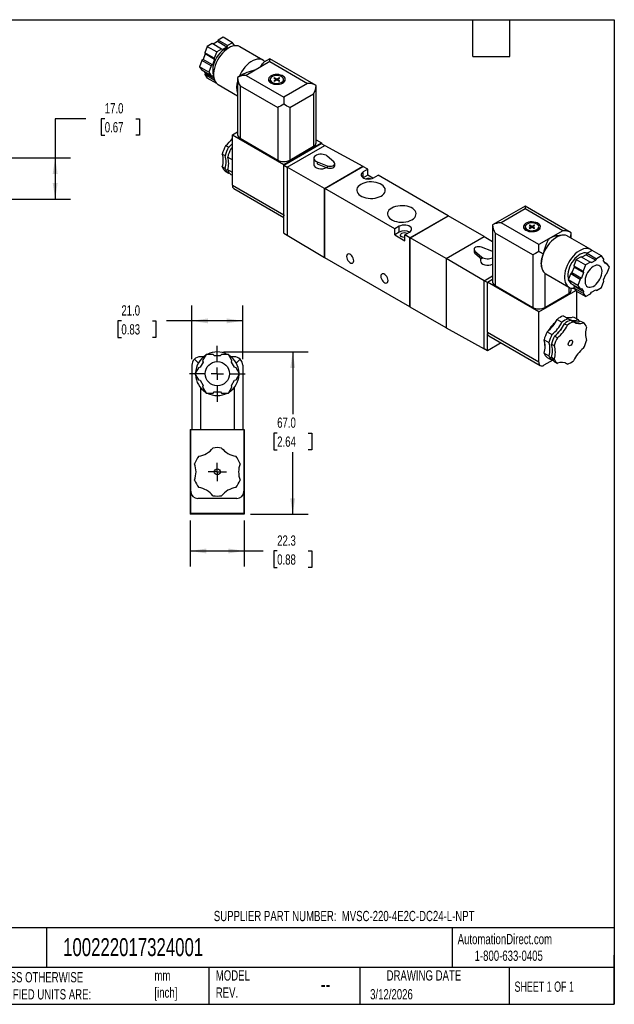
# Model space of a CAD drawing. Header units: millimetres. Extents: x 13 to 546, y 13 to 419.
# Tile 3 of 3: x 300 to 546, y 13 to 419. Entities that reach past the tile are written whole.
import ezdxf

# ---------------------------------------------------------------- set-up
doc = ezdxf.new("R2010")
doc.units = ezdxf.units.MM
doc.header["$LTSCALE"] = 2
doc.linetypes.add('SLD-Center', pattern=[19.05, 15.24, -1.27, 1.27, -1.27])
doc.linetypes.add('SLD-Solid', pattern=[0])
doc.layers.add('CENTER', color=40, linetype='SLD-Center')
doc.layers.add('DIMENSIONS', color=140, linetype='SLD-Solid', lineweight=25)
doc.layers.add('TEXT', color=140, linetype='SLD-Solid', lineweight=25)
doc.styles.add('SLDTEXTSTYLE0', font='TXT', dxfattribs={"width": 0.7})
doc.styles.add('SLDTEXTSTYLE1', font='TXT', dxfattribs={"width": 0.65})
doc.dimstyles.new('SLDDIMSTYLE0', dxfattribs={"dimtxt": 4.316016, "dimasz": 6.604, "dimexe": 0, "dimexo": 0.0625, "dimgap": 1.079004, "dimtad": 0, "dimtih": 1, "dimtoh": 1, "dimdec": 1, "dimrnd": 1e-09, "dimzin": 4, "dimdsep": 46, "dimtxsty": 'SLDTEXTSTYLE0', "dimsah": 1, "dimcen": 0.09, "dimadec": 0, "dimazin": 1, "dimtfac": 1, "dimtdec": 1, "dimtofl": 0, "dimtmove": 0, "dimatfit": 3, "dimfxl": 0, "dimfrac": 2, "dimtolj": 1, "dimtzin": 12, "dimarcsym": 0})
doc.dimstyles.new('SLDDIMSTYLE3', dxfattribs={"dimtxt": 4.316016, "dimasz": 6.604, "dimexe": 0, "dimexo": 0.0625, "dimgap": 1.079004, "dimtad": 0, "dimtih": 1, "dimtoh": 1, "dimdec": 1, "dimrnd": 1e-09, "dimzin": 12, "dimdsep": 46, "dimtxsty": 'SLDTEXTSTYLE0', "dimsah": 1, "dimcen": 0.09, "dimadec": 0, "dimazin": 3, "dimtfac": 1, "dimtdec": 1, "dimtofl": 0, "dimtmove": 0, "dimatfit": 3, "dimfxl": 0, "dimfrac": 2, "dimtolj": 1, "dimtzin": 12, "dimarcsym": 0})

# ---------------------------------------------------------------- blocks, each defined once
blk = doc.blocks.new('_D_6')
at = {"layer": 'DIMENSIONS'}
for p, q in [((370.96, 212.43), (370.96, 193.46)), ((393.26, 212.43), (393.26, 193.46)), ((370.96, 199.81), (393.26, 199.81)), ((393.26, 199.81), (401, 199.81)), ((406.84, 199.81), (405.4, 199.81)), ((405.4, 199.81), (405.4, 192.95)), ((419.67, 199.81), (421.12, 199.81)), ((421.12, 199.81), (421.12, 192.95)), ((405.4, 192.95), (406.84, 192.95)), ((421.12, 192.95), (419.67, 192.95))]:
    blk.add_line(p, q, dxfattribs=at)
for points in [[(370.96, 199.81), (377.56, 198.8), (377.56, 200.83)], [(393.26, 199.81), (386.65, 200.83), (386.65, 198.8)]]:
    blk.add_solid(points, dxfattribs=at)
at = {"layer": 'DIMENSIONS', "char_height": 4.233, "attachment_point": 1, "style": 'SLDTEXTSTYLE0'}
for s, insert in [('22.3', (406.84, 206.23)), ('0.88', (406.84, 198.41))]:
    blk.add_mtext(s, dxfattribs=dict(at, insert=insert))
blk = doc.blocks.new('_D_7')
at = {"layer": 'DIMENSIONS'}
for p, q in [((371.61, 279.01), (371.61, 301.15)), ((392.61, 279.01), (392.61, 301.15)), ((342.49, 294.8), (341.04, 294.8)), ((341.04, 294.8), (341.04, 287.94)), ((355.32, 294.8), (356.77, 294.8)), ((356.77, 294.8), (356.77, 287.94)), ((371.61, 294.8), (361.16, 294.8)), ((392.61, 294.8), (371.61, 294.8)), ((341.04, 287.94), (342.49, 287.94)), ((356.77, 287.94), (355.32, 287.94))]:
    blk.add_line(p, q, dxfattribs=at)
for points in [[(371.61, 294.8), (378.21, 293.78), (378.21, 295.81)], [(392.61, 294.8), (386, 295.81), (386, 293.78)]]:
    blk.add_solid(points, dxfattribs=at)
at = {"layer": 'DIMENSIONS', "char_height": 4.233, "attachment_point": 1, "style": 'SLDTEXTSTYLE0'}
for s, insert in [('21.0', (342.49, 301.22)), ('0.83', (342.49, 293.4))]:
    blk.add_mtext(s, dxfattribs=dict(at, insert=insert))
blk = doc.blocks.new('_D_8')
at = {"layer": 'DIMENSIONS'}
for p, q in [((384.65, 281.97), (419.61, 281.97)), ((413.26, 281.97), (413.26, 256.29)), ((406.84, 248.47), (405.4, 248.47)), ((405.4, 248.47), (405.4, 241.61)), ((419.67, 248.47), (421.12, 248.47)), ((421.12, 248.47), (421.12, 241.61)), ((405.4, 241.61), (406.84, 241.61)), ((413.26, 214.97), (413.26, 240.64)), ((421.12, 241.61), (419.67, 241.61)), ((395.8, 214.97), (419.61, 214.97))]:
    blk.add_line(p, q, dxfattribs=at)
for points in [[(413.26, 281.97), (412.24, 275.36), (414.27, 275.36)], [(413.26, 214.97), (414.27, 221.57), (412.24, 221.57)]]:
    blk.add_solid(points, dxfattribs=at)
at = {"layer": 'DIMENSIONS', "char_height": 4.233, "attachment_point": 1, "style": 'SLDTEXTSTYLE0'}
for s, insert in [('67.0', (406.84, 254.89)), ('2.64', (406.84, 247.06))]:
    blk.add_mtext(s, dxfattribs=dict(at, insert=insert))
blk = doc.blocks.new('SW_CENTERMARKSYMBOL_2')
at = {"layer": 'CENTER', "color": 0}
for p, q in [((-2.54, 0), (-3.79, 0)), ((0, 0), (-2.54, 0)), ((0, 2.54), (0, 3.79)), ((0, 0), (0, 2.54)), ((0, 0), (0, -2.54)), ((0, 0), (2.54, 0)), ((2.54, 0), (3.79, 0)), ((0, -2.54), (0, -3.79))]:
    blk.add_line(p, q, dxfattribs=at)
blk = doc.blocks.new('SW_CENTERMARKSYMBOL_3')
at = {"layer": 'CENTER', "color": 0}
for p, q in [((0, 5.08), (0, 11.54)), ((-5.08, 0), (-11.54, 0)), ((0, 0), (-2.54, 0)), ((0, 0), (0, 2.54)), ((0, 0), (0, -2.54)), ((0, 0), (2.54, 0)), ((5.08, 0), (11.54, 0)), ((0, -5.08), (0, -11.54))]:
    blk.add_line(p, q, dxfattribs=at)
blk = doc.blocks.new('_D_10')
at = {"layer": 'DIMENSIONS'}
for p, q in [((327.84, 378.23), (315.14, 378.23)), ((315.14, 378.23), (315.14, 362.07)), ((335.62, 378.23), (334.17, 378.23)), ((334.17, 378.23), (334.17, 371.37)), ((348.45, 378.23), (349.9, 378.23)), ((349.9, 378.23), (349.9, 371.37)), ((334.17, 371.37), (335.62, 371.37)), ((349.9, 371.37), (348.45, 371.37)), ((161.82, 362.07), (321.49, 362.07)), ((315.14, 362.07), (315.14, 345.07)), ((199.82, 345.07), (321.49, 345.07))]:
    blk.add_line(p, q, dxfattribs=at)
for points in [[(315.14, 362.07), (314.12, 355.47), (316.16, 355.47)], [(315.14, 345.07), (316.16, 351.67), (314.12, 351.67)]]:
    blk.add_solid(points, dxfattribs=at)
at = {"layer": 'DIMENSIONS', "char_height": 4.233, "attachment_point": 1, "style": 'SLDTEXTSTYLE0'}
for s, insert in [('17.0', (335.62, 384.65)), ('0.67', (335.62, 376.83))]:
    blk.add_mtext(s, dxfattribs=dict(at, insert=insert))

msp = doc.modelspace()

# ---------------------------------------------------------------- linework, layer by layer
for p, q in [((382.48, 410.67), (382.13, 410.06)), ((384.51, 411.84), (382.48, 410.67)), ((386.37, 408.43), (382.48, 410.67)), ((388.4, 409.6), (384.51, 411.84)), ((377.98, 408.07), (376.97, 405.46)), ((380.01, 409.24), (377.98, 408.07)), ((377.98, 408.07), (381.87, 405.83)), ((383.9, 407), (380.01, 409.24)), ((382.13, 410.06), (380.36, 409.04)), ((383.9, 407), (381.87, 405.83)), ((386.02, 407.81), (382.13, 410.06)), ((384.25, 406.79), (383.9, 407)), ((386.02, 407.81), (384.25, 406.79)), ((386.37, 408.43), (386.02, 407.81)), ((388.4, 409.6), (386.37, 408.43)), ((389.28, 408.35), (388.4, 409.6)), ((400.95, 402.44), (391.4, 407.95)), ((376.21, 402.7), (375.73, 402.27)), ((377.1, 404.97), (376.21, 402.7)), ((380.1, 400.45), (376.21, 402.7)), ((380.85, 403.21), (376.97, 405.46)), ((376.97, 405.46), (377.1, 404.97)), ((380.98, 402.73), (377.1, 404.97)), ((380.98, 402.73), (380.1, 400.45)), ((381.87, 405.83), (380.85, 403.21)), ((380.85, 403.21), (380.98, 402.73)), ((403.87, 402.98), (401.35, 401.52)), ((422.93, 391.98), (403.87, 402.98)), ((403.87, 401.79), (403.87, 402.98)), ((375.73, 402.27), (374.71, 399.65)), ((378.6, 397.41), (374.71, 399.65)), ((374.71, 399.65), (375.73, 398.21)), ((379.62, 400.02), (375.73, 402.27)), ((379.62, 400.02), (378.6, 397.41)), ((380.1, 400.45), (379.62, 400.02)), ((403.87, 401.79), (393.97, 396.08)), ((403.87, 401.79), (419.43, 392.81)), ((379.62, 395.97), (375.73, 398.21)), ((376.69, 397.65), (377.1, 397.08)), ((377.1, 397.08), (376.97, 396.45)), ((380.85, 394.2), (376.97, 396.45)), ((376.97, 396.45), (377.98, 395.01)), ((380.68, 395.01), (377.1, 397.08)), ((381.85, 392.77), (377.98, 395.01)), ((378.6, 397.41), (379.62, 395.97)), ((379.62, 395.97), (380.1, 396.09)), ((380.1, 396.09), (380.62, 395.35)), ((380.88, 394.32), (380.85, 394.2)), ((393, 396.7), (390.47, 395.24)), ((390.47, 395.24), (390.47, 371.58)), ((393.97, 396.08), (409.53, 387.1)), ((403.9, 394.44), (403.9, 393.23)), ((405.78, 395.14), (405.5, 394.98)), ((405.5, 394.98), (406.42, 394.44)), ((406.42, 394.44), (405.5, 393.91)), ((406.7, 394.61), (405.78, 395.14)), ((405.78, 394.81), (405.78, 395.14)), ((405.78, 393.75), (406.7, 394.28)), ((406.42, 394.12), (406.42, 394.44)), ((407.62, 395.14), (406.7, 394.61)), ((406.7, 394.28), (406.7, 394.61)), ((406.7, 394.28), (407.62, 393.75)), ((406.98, 394.44), (407.9, 394.98)), ((407.9, 393.91), (406.98, 394.44)), ((406.98, 394.12), (406.98, 394.44)), ((407.9, 394.98), (407.62, 395.14)), ((407.62, 394.81), (407.62, 395.14)), ((409.5, 393.23), (409.5, 394.44)), ((380.85, 394.2), (381.01, 393.99)), ((382.4, 392.36), (390.47, 387.71)), ((391.5, 391.79), (407.06, 382.81)), ((391.5, 391.79), (391.5, 370.15)), ((405.5, 393.91), (405.78, 393.75)), ((407.62, 393.75), (407.9, 393.91)), ((419.43, 392.81), (409.53, 387.1)), ((422.93, 368.32), (422.93, 391.98)), ((409.53, 387.1), (409.53, 384.24)), ((412.01, 382.81), (421.9, 388.53)), ((421.9, 388.53), (421.9, 366.89)), ((407.06, 382.81), (407.06, 361.17)), ((412.01, 382.81), (412.01, 361.17)), ((388.32, 371.58), (390.47, 372.83)), ((388.32, 350.76), (388.32, 371.58)), ((388.32, 371.58), (409.53, 359.34)), ((391.5, 370.15), (407.06, 361.17)), ((386.68, 366.43), (385.51, 367.1)), ((388.32, 365.48), (387.74, 365.82)), ((409.53, 359.34), (425.09, 368.32)), ((409.57, 359.11), (425.05, 368.05)), ((410.98, 358.29), (426.47, 367.23)), ((412.01, 361.17), (421.9, 366.89)), ((422.93, 369.56), (425.09, 368.32)), ((425.05, 368.05), (426.47, 367.23)), ((425.09, 368.32), (425.09, 368.03)), ((426.47, 367.23), (442.16, 358.58)), ((384.17, 363.65), (385.34, 362.98)), ((386.4, 362.36), (388.32, 361.26)), ((421.98, 361.85), (421.98, 359.23)), ((430.28, 360.39), (427.47, 362.81)), ((385.34, 357.72), (384.17, 358.4)), ((409.53, 338.51), (409.53, 359.34)), ((409.57, 359.11), (410.98, 358.29)), ((409.57, 338.09), (409.57, 359.11)), ((426.39, 349.48), (410.98, 358.29)), ((410.98, 358.29), (410.98, 330.21)), ((423.31, 360.41), (427.51, 358.78)), ((423.31, 360.41), (423.31, 359.59)), ((423.31, 359.59), (427.51, 357.97)), ((426.39, 349.48), (442.16, 358.58)), ((426.43, 349.46), (442.13, 358.52)), ((426.47, 349.44), (442.23, 358.54)), ((427.51, 358.78), (427.51, 357.97)), ((430.62, 358.93), (430.62, 359.74)), ((442.16, 358.5), (442.13, 358.52)), ((442.16, 358.5), (442.16, 358.58)), ((444.28, 357.36), (442.23, 358.54)), ((385.51, 356.49), (386.68, 355.81)), ((388.32, 356), (386.4, 357.11)), ((386.68, 355.81), (387.02, 355.93)), ((387.74, 355.2), (388.32, 354.87)), ((444.28, 357.36), (442.41, 356.27)), ((442.41, 353.82), (442.41, 356.27)), ((444.28, 354.91), (442.41, 353.82)), ((444.28, 354.91), (444.28, 357.36)), ((446.39, 353.69), (444.28, 354.91)), ((446.65, 353.82), (448.53, 354.91)), ((477.45, 338.21), (448.53, 354.91)), ((388.32, 350.76), (409.53, 338.51)), ((388.94, 349.39), (409.57, 337.48)), ((426.39, 320.9), (426.39, 349.48)), ((426.47, 349.44), (426.43, 349.46)), ((426.43, 320.96), (426.43, 349.46)), ((455.39, 332.74), (426.47, 349.44)), ((426.47, 320.86), (426.47, 349.44)), ((509.23, 342.15), (495.83, 334.42)), ((528.29, 331.15), (509.23, 342.15)), ((509.23, 342.15), (509.23, 340.97)), ((409.57, 331.02), (409.57, 338.09)), ((461.68, 329.11), (477.45, 338.21)), ((461.71, 329.09), (477.41, 338.15)), ((461.75, 329.07), (477.52, 338.17)), ((477.41, 338.15), (477.45, 338.13)), ((477.45, 338.21), (477.45, 338.13)), ((492.37, 329.6), (477.52, 338.17)), ((509.23, 340.97), (499.33, 335.26)), ((524.79, 331.99), (509.23, 340.97)), ((457.26, 333.82), (455.39, 332.74)), ((457.26, 331.37), (457.26, 333.82)), ((495.83, 334.42), (495.83, 310.76)), ((514.89, 326.27), (499.33, 335.26)), ((509.26, 333.62), (509.26, 332.41)), ((511.14, 334.32), (510.86, 334.15)), ((510.86, 334.15), (511.78, 333.62)), ((511.78, 333.62), (510.86, 333.09)), ((512.06, 333.79), (511.14, 334.32)), ((511.14, 333.99), (511.14, 334.32)), ((511.14, 332.93), (512.06, 333.46)), ((511.78, 333.3), (511.78, 333.62)), ((512.98, 334.32), (512.06, 333.79)), ((512.06, 333.46), (512.06, 333.79)), ((512.06, 333.46), (512.98, 332.93)), ((512.34, 333.62), (513.26, 334.15)), ((513.26, 333.09), (512.34, 333.62)), ((512.34, 333.3), (512.34, 333.62)), ((513.26, 334.15), (512.98, 334.32)), ((512.98, 333.99), (512.98, 334.32)), ((514.86, 332.41), (514.86, 333.62)), ((409.57, 331.02), (410.98, 330.21)), ((410.98, 330.21), (426.39, 320.9)), ((455.39, 330.29), (455.39, 332.74)), ((457.26, 331.37), (455.39, 330.29)), ((455.39, 330.29), (459.63, 327.84)), ((459.63, 330.29), (461.5, 331.37)), ((461.68, 329.11), (459.63, 330.29)), ((459.63, 327.84), (459.63, 330.29)), ((476.6, 320.49), (492.37, 329.6)), ((492.37, 329.6), (495.83, 327.51)), ((512.41, 321.99), (496.86, 330.97)), ((496.86, 330.97), (496.86, 309.33)), ((510.86, 333.09), (511.14, 332.93)), ((512.98, 332.93), (513.26, 333.09)), ((524.79, 331.99), (514.89, 326.27)), ((524.58, 330.16), (522.23, 329.84)), ((536.36, 324.27), (526.81, 329.78)), ((528.29, 328.93), (528.29, 331.15)), ((461.68, 300.53), (461.68, 329.11)), ((461.71, 300.59), (461.71, 329.09)), ((461.71, 329.09), (461.75, 329.07)), ((476.6, 320.49), (461.75, 329.07)), ((461.75, 300.49), (461.75, 329.07)), ((495.45, 323.57), (491.25, 325.19)), ((514.89, 323.42), (514.89, 326.27)), ((488.14, 324.23), (488.14, 323.41)), ((488.48, 323.59), (491.29, 321.16)), ((488.48, 323.59), (488.48, 322.77)), ((488.48, 322.77), (491.29, 320.35)), ((491.29, 321.16), (491.29, 320.35)), ((495.83, 323.39), (495.45, 323.57)), ((512.41, 321.99), (512.41, 300.35)), ((532.39, 321.27), (530.36, 320.1)), ((532.39, 321.27), (536.28, 319.03)), ((534.51, 322.09), (532.74, 321.07)), ((534.86, 322.7), (534.51, 322.09)), ((534.51, 322.09), (538.4, 319.85)), ((536.89, 323.87), (534.86, 322.7)), ((534.86, 322.7), (538.75, 320.46)), ((540.78, 321.63), (536.89, 323.87)), ((540.78, 321.63), (538.75, 320.46)), ((541.8, 320.19), (540.78, 321.63)), ((426.39, 320.9), (426.47, 320.94)), ((426.47, 320.94), (426.43, 320.96)), ((461.68, 300.53), (426.47, 320.86)), ((476.6, 320.49), (476.6, 291.92)), ((492.3, 311.35), (476.6, 320.49)), ((490.78, 320.79), (490.78, 319.56)), ((529.48, 317.01), (528.59, 314.73)), ((530.36, 320.1), (529.35, 317.49)), ((529.35, 317.49), (533.24, 315.24)), ((529.35, 317.49), (529.48, 317.01)), ((529.48, 317.01), (533.37, 314.76)), ((530.36, 320.1), (534.25, 317.86)), ((534.25, 317.86), (533.24, 315.24)), ((536.28, 319.03), (534.25, 317.86)), ((536.63, 318.83), (536.28, 319.03)), ((536.63, 318.83), (538.4, 319.85)), ((538.75, 320.46), (538.4, 319.85)), ((541.67, 319.55), (541.8, 320.19)), ((542.55, 318.3), (541.67, 319.55)), ((542.07, 318.98), (543.03, 318.43)), ((543.03, 318.43), (542.55, 318.3)), ((544.05, 316.98), (543.03, 318.43)), ((492.3, 311.35), (495.83, 313.39)), ((516.29, 316.13), (516.37, 315.93)), ((517.36, 314.51), (517.81, 314.19)), ((517.36, 314.51), (517.36, 300.35)), ((517.81, 314.19), (527.36, 308.68)), ((528.11, 314.3), (527.1, 311.69)), ((528.59, 314.73), (528.11, 314.3)), ((528.11, 314.3), (532, 312.05)), ((528.59, 314.73), (532.48, 312.48)), ((533.37, 314.76), (532.48, 312.48)), ((533.24, 315.24), (533.37, 314.76)), ((541.67, 311.66), (542.55, 313.94)), ((542.55, 313.94), (543.03, 314.37)), ((543.03, 314.37), (544.05, 316.98)), ((493.68, 310.56), (492.3, 311.35)), ((492.3, 283.26), (492.3, 311.35)), ((493.68, 310.76), (495.83, 312)), ((514.89, 298.51), (493.68, 310.76)), ((493.68, 289.94), (493.68, 310.76)), ((496.86, 309.33), (512.41, 300.35)), ((530.98, 309.44), (527.1, 311.69)), ((527.1, 311.69), (528.11, 310.24)), ((528.11, 310.24), (532, 308)), ((529.08, 309.69), (529.48, 309.11)), ((529.48, 309.11), (529.35, 308.48)), ((529.48, 309.11), (533.37, 306.87)), ((532, 312.05), (530.98, 309.44)), ((530.98, 309.44), (532, 308)), ((532.48, 312.48), (532, 312.05)), ((540.78, 308.56), (541.8, 311.18)), ((541.8, 311.18), (541.67, 311.66)), ((514.89, 298.51), (530.16, 307.33)), ((517.36, 300.35), (527.26, 306.06)), ((527.26, 308.74), (527.26, 306.06)), ((528.29, 307.49), (528.29, 308.33)), ((529.77, 307.89), (529.11, 308.26)), ((529.35, 308.48), (533.24, 306.24)), ((529.35, 308.48), (530.36, 307.04)), ((534.25, 304.79), (530.36, 307.04)), ((530.45, 306.99), (530.45, 295.73)), ((532, 308), (532.48, 308.13)), ((532.48, 308.13), (533.37, 306.87)), ((533.37, 306.87), (533.24, 306.24)), ((533.24, 306.24), (534.25, 304.79)), ((534.25, 304.79), (536.28, 305.96)), ((536.28, 305.96), (536.63, 306.58)), ((536.63, 306.58), (538.4, 307.6)), ((538.4, 307.6), (538.75, 307.39)), ((538.4, 307.6), (538.75, 307.39)), ((538.75, 307.39), (540.78, 308.56)), ((461.75, 300.57), (461.68, 300.53)), ((461.71, 300.59), (461.75, 300.57)), ((476.6, 291.92), (461.75, 300.49)), ((514.89, 277.69), (514.89, 298.51)), ((525, 296.87), (527.01, 295.7)), ((522.46, 295.4), (524.47, 294.24)), ((525.53, 293.63), (526.7, 292.95)), ((528.07, 295.09), (529.24, 294.42)), ((529.12, 296.5), (531.13, 295.34)), ((532.19, 294.72), (533.36, 294.05)), ((476.6, 291.92), (492.3, 283.26)), ((514.89, 277.69), (493.68, 289.94)), ((493.71, 282.45), (493.71, 289.51)), ((494.3, 288.56), (515.51, 276.32)), ((518.34, 290.28), (520.35, 289.11)), ((499.3, 285.67), (493.71, 282.45)), ((517.07, 287), (519.08, 285.84)), ((517.36, 285.65), (517.37, 285.97)), ((520.14, 285.23), (521.31, 284.56)), ((522.58, 287.83), (521.41, 288.5)), ((377.49, 280.97), (376.05, 278.48)), ((380.36, 280.97), (377.49, 280.97)), ((380.86, 280.47), (380.36, 280.97)), ((380.86, 280.47), (383.36, 280.47)), ((383.86, 280.97), (383.36, 280.47)), ((386.73, 280.97), (383.86, 280.97)), ((388.16, 278.48), (386.73, 280.97)), ((493.71, 282.45), (492.3, 283.26)), ((517.07, 281.51), (519.08, 280.35)), ((371.61, 276.47), (371.61, 249.97)), ((374.28, 277.29), (372.63, 278.94)), ((376.24, 277.8), (374.99, 275.63)), ((376.45, 279.97), (375.11, 279.97)), ((376.05, 278.48), (376.24, 277.8)), ((389.11, 279.97), (387.76, 279.97)), ((387.98, 277.8), (388.16, 278.48)), ((389.23, 275.63), (387.98, 277.8)), ((391.58, 278.94), (389.93, 277.29)), ((392.61, 276.47), (392.61, 249.97)), ((520.74, 278.62), (517.01, 276.47)), ((518.34, 279.7), (520.35, 278.54)), ((520.14, 279.74), (521.31, 279.06)), ((520.71, 278.67), (520.35, 278.54)), ((521.41, 277.93), (522.58, 277.26)), ((525.75, 277.44), (526.7, 276.89)), ((374.3, 275.45), (372.87, 272.97)), ((372.87, 272.97), (374.3, 270.48)), ((374.99, 275.63), (374.3, 275.45)), ((389.91, 275.45), (389.23, 275.63)), ((391.34, 272.97), (389.91, 275.45)), ((389.91, 270.48), (391.34, 272.97)), ((374.3, 270.48), (374.99, 270.3)), ((374.99, 270.3), (376.24, 268.13)), ((387.98, 268.13), (389.23, 270.3)), ((389.23, 270.3), (389.91, 270.48)), ((375.11, 267.31), (375.11, 249.97)), ((376.24, 268.13), (376.05, 267.45)), ((376.05, 267.45), (377.49, 264.97)), ((377.49, 264.97), (380.36, 264.97)), ((380.36, 264.97), (380.86, 265.47)), ((380.86, 265.47), (383.36, 265.47)), ((383.36, 265.47), (383.86, 264.97)), ((383.86, 264.97), (386.73, 264.97)), ((386.73, 264.97), (388.16, 267.45)), ((388.16, 267.45), (387.98, 268.13)), ((389.11, 267.31), (389.11, 249.97)), ((371.11, 249.74), (370.96, 249.97)), ((370.96, 249.97), (371.11, 249.97)), ((370.96, 249.97), (370.96, 214.97)), ((371.11, 224.47), (371.11, 249.97)), ((371.11, 249.97), (393.11, 249.97)), ((393.11, 249.97), (393.11, 224.47)), ((393.26, 249.97), (393.11, 249.74)), ((393.11, 249.97), (393.26, 249.97)), ((393.26, 249.97), (393.26, 214.97)), ((371.16, 215.27), (371.16, 223.92)), ((393.06, 223.92), (393.06, 215.27)), ((390.11, 221.47), (374.11, 221.47)), ((370.96, 214.97), (371.16, 215.27)), ((393.26, 214.97), (370.96, 214.97)), ((393.06, 215.27), (371.16, 215.27)), ((393.06, 215.27), (393.26, 214.97))]:
    msp.add_line(p, q)
at = {"flags": 128}
for points in [[(386.97, 407.55), (386.81, 407.52), (386.08, 407.33), (385.32, 407), (384.57, 406.53), (383.82, 405.93), (383.11, 405.23), (382.44, 404.42), (381.84, 403.55), (381.32, 402.61), (380.88, 401.64), (380.54, 400.67), (380.32, 399.7), (380.2, 398.77), (380.2, 397.89), (380.32, 397.09), (380.54, 396.4)], [(391.4, 407.95), (391.33, 408), (390.68, 408.25), (389.96, 408.37), (389.19, 408.34), (388.38, 408.16), (387.54, 407.84), (386.69, 407.38), (385.84, 406.79), (385.02, 406.09), (384.22, 405.28), (383.48, 404.38), (382.79, 403.4), (382.18, 402.36), (381.66, 401.29), (381.22, 400.19), (380.89, 399.1), (380.67, 398.02), (380.55, 396.98), (380.55, 396), (380.67, 395.09), (380.89, 394.28), (381.22, 393.57), (381.66, 392.97), (382.18, 392.5), (382.4, 392.36)], [(401.76, 401.76), (401.38, 402.14), (400.79, 402.53), (400.11, 402.77), (399.37, 402.86), (398.58, 402.8), (397.74, 402.59), (396.88, 402.23), (396.01, 401.73), (395.16, 401.1), (394.32, 400.35), (393.52, 399.49), (392.78, 398.54), (392.11, 397.52), (391.52, 396.45), (391.13, 395.62)], [(404.23, 393.02), (404.82, 392.74), (405.49, 392.55), (406.23, 392.44), (406.99, 392.43), (407.73, 392.51), (408.42, 392.69), (409.04, 392.94), (409.54, 393.27), (409.92, 393.65), (410.14, 394.06), (410.2, 394.5), (410.1, 394.93), (409.84, 395.34), (409.43, 395.71), (408.89, 396.02), (408.26, 396.26), (407.55, 396.41), (406.8, 396.46), (406.04, 396.43), (405.32, 396.3), (404.66, 396.09), (404.1, 395.79), (403.65, 395.44), (403.36, 395.04), (403.21, 394.61), (403.23, 394.17), (403.42, 393.75), (403.75, 393.36), (404.23, 393.02)], [(404.72, 393.3), (405.25, 393.06), (405.87, 392.9), (406.53, 392.83), (407.21, 392.86), (407.85, 392.97), (408.43, 393.17), (408.91, 393.45), (409.26, 393.78), (409.46, 394.15), (409.5, 394.54), (409.37, 394.93), (409.1, 395.28), (408.68, 395.59), (408.15, 395.83), (407.53, 395.99), (406.87, 396.06), (406.2, 396.03), (405.55, 395.92), (404.97, 395.72), (404.5, 395.44), (404.15, 395.11), (403.95, 394.74), (403.91, 394.35), (404.03, 393.96), (404.31, 393.61), (404.72, 393.3)], [(403.9, 394.02), (403.65, 393.81), (403.5, 393.63)], [(409.9, 393.63), (409.84, 393.71), (409.5, 394.02)], [(387.74, 365.82), (388.31, 366.29), (388.32, 366.3)], [(427.47, 362.81), (427.02, 363.12), (426.44, 363.36), (425.79, 363.51), (425.1, 363.58), (424.39, 363.54), (423.72, 363.42), (423.12, 363.21), (422.62, 362.92), (422.26, 362.57), (422.04, 362.18), (421.98, 361.78), (422.09, 361.38), (422.36, 361), (422.78, 360.67), (423.31, 360.41)], [(427.51, 358.78), (428.06, 358.64), (428.66, 358.59), (429.26, 358.65), (429.8, 358.81), (430.24, 359.06), (430.52, 359.37), (430.62, 359.72), (430.54, 360.07), (430.28, 360.39)], [(427.51, 357.97), (428.06, 357.82), (428.66, 357.77), (429.26, 357.83), (429.8, 358), (430.24, 358.24), (430.52, 358.56), (430.62, 358.9), (430.62, 358.93)], [(442.41, 356.27), (441.96, 355.95), (441.67, 355.56), (441.54, 355.15), (441.58, 354.74), (441.8, 354.34), (442.17, 353.98), (442.68, 353.69), (443.3, 353.47), (443.99, 353.35), (444.71, 353.32), (445.42, 353.4), (446.08, 353.57), (446.65, 353.82)], [(441.41, 351.13), (440.78, 350.7), (440.28, 350.22), (439.93, 349.7), (439.73, 349.14), (439.69, 348.58), (439.81, 348.02), (440.09, 347.48), (440.52, 346.98), (441.08, 346.52), (441.77, 346.12), (442.57, 345.79), (443.44, 345.54), (444.38, 345.38), (445.35, 345.31), (446.32, 345.34), (447.28, 345.45), (448.19, 345.66), (449.03, 345.95), (449.77, 346.31), (450.4, 346.74), (450.9, 347.22), (451.26, 347.75), (451.46, 348.3), (451.5, 348.86), (451.38, 349.42), (451.1, 349.96), (450.67, 350.47), (450.1, 350.93), (449.41, 351.33), (448.62, 351.65), (447.74, 351.9), (446.81, 352.06), (445.84, 352.13), (444.86, 352.11), (443.91, 351.99), (443, 351.79), (442.16, 351.5), (441.41, 351.13)], [(454.14, 341.34), (453.51, 340.91), (453.01, 340.42), (452.66, 339.9), (452.46, 339.35), (452.42, 338.78), (452.54, 338.23), (452.81, 337.69), (453.24, 337.18), (453.81, 336.72), (454.5, 336.32), (455.3, 335.99), (456.17, 335.75), (457.11, 335.59), (458.08, 335.52), (459.05, 335.54), (460.01, 335.66), (460.92, 335.86), (461.75, 336.15), (462.5, 336.51), (463.13, 336.94), (463.63, 337.43), (463.98, 337.95), (464.18, 338.5), (464.23, 339.07), (464.1, 339.63), (463.83, 340.17), (463.4, 340.67), (462.83, 341.13), (462.14, 341.53), (461.35, 341.86), (460.47, 342.1), (459.53, 342.26), (458.56, 342.33), (457.59, 342.31), (456.63, 342.2), (455.72, 341.99), (454.89, 341.7), (454.14, 341.34)], [(461.5, 331.37), (461.95, 331.7), (462.25, 332.08), (462.38, 332.49), (462.33, 332.91), (462.12, 333.31), (461.74, 333.67), (461.23, 333.96), (460.61, 334.18), (459.92, 334.3), (459.2, 334.33), (458.49, 334.25), (457.83, 334.08), (457.26, 333.82)], [(509.59, 332.19), (510.18, 331.92), (510.85, 331.73), (511.59, 331.62), (512.34, 331.61), (513.09, 331.69), (513.78, 331.86), (514.4, 332.12), (514.9, 332.44), (515.28, 332.82), (515.5, 333.24), (515.56, 333.68), (515.46, 334.11), (515.2, 334.52), (514.79, 334.89), (514.25, 335.2), (513.62, 335.43), (512.91, 335.58), (512.16, 335.64), (511.4, 335.61), (510.68, 335.48), (510.02, 335.26), (509.46, 334.97), (509.01, 334.62), (508.71, 334.22), (508.57, 333.79), (508.59, 333.35), (508.78, 332.93), (509.11, 332.53), (509.59, 332.19)], [(510.08, 332.48), (510.61, 332.24), (511.23, 332.08), (511.89, 332.01), (512.57, 332.03), (513.21, 332.15), (513.79, 332.35), (514.26, 332.63), (514.61, 332.96), (514.81, 333.33), (514.86, 333.72), (514.73, 334.1), (514.46, 334.46), (514.04, 334.77), (513.51, 335.01), (512.89, 335.17), (512.23, 335.24), (511.56, 335.21), (510.91, 335.1), (510.33, 334.89), (509.86, 334.62), (509.51, 334.29), (509.31, 333.91), (509.27, 333.52), (509.39, 333.14), (509.66, 332.79), (510.08, 332.48)], [(459.63, 329.24), (459.32, 329.23), (458.8, 329.29), (458.35, 329.44), (458.01, 329.68), (457.82, 329.96), (457.79, 330.26), (457.94, 330.55), (458.25, 330.8)], [(509.26, 333.2), (509.01, 332.98), (508.86, 332.81)], [(515.26, 332.81), (515.2, 332.89), (514.86, 333.2)], [(526.81, 329.78), (526.65, 329.87), (525.98, 330.11), (525.24, 330.2), (524.44, 330.14), (523.61, 329.93), (522.75, 329.57), (521.88, 329.07), (521.02, 328.44), (520.19, 327.69), (519.39, 326.83), (518.65, 325.88), (517.98, 324.86), (517.38, 323.79), (516.88, 322.68), (516.48, 321.56), (516.19, 320.45), (516.01, 319.37), (515.95, 318.33), (516.01, 317.36), (516.18, 316.48), (516.47, 315.71), (516.87, 315.04), (517.36, 314.51)], [(491.25, 325.19), (490.7, 325.34), (490.1, 325.38), (489.5, 325.32), (488.96, 325.16), (488.53, 324.91), (488.25, 324.6), (488.14, 324.25), (488.22, 323.91), (488.48, 323.59)], [(438.49, 319.63), (438.43, 320.15), (438.25, 320.7), (437.97, 321.23), (437.62, 321.69), (437.21, 322.07), (436.79, 322.31), (436.38, 322.41), (436.03, 322.35), (435.75, 322.14), (435.58, 321.8), (435.52, 321.35), (435.58, 320.83), (435.75, 320.29), (436.03, 319.76), (436.38, 319.29), (436.79, 318.92), (437.21, 318.67), (437.62, 318.58), (437.97, 318.63), (438.25, 318.84), (438.43, 319.19), (438.49, 319.63)], [(488.14, 323.41), (488.22, 323.09), (488.48, 322.77)], [(536.91, 323.87), (536.85, 323.91), (536.28, 324.31), (535.63, 324.57), (534.92, 324.69), (534.15, 324.66), (533.33, 324.48), (532.5, 324.16), (531.65, 323.7), (530.8, 323.11), (529.97, 322.41), (529.18, 321.6), (528.44, 320.69), (527.75, 319.72), (527.14, 318.68), (526.61, 317.61), (526.18, 316.51), (525.85, 315.42), (525.62, 314.34), (525.51, 313.3), (525.51, 312.32), (525.62, 311.41), (525.85, 310.6), (526.18, 309.88), (526.61, 309.29), (527.14, 308.82), (527.75, 308.49), (528.44, 308.31), (529.18, 308.26), (529.48, 308.29)], [(534.92, 322.74), (534.86, 322.76), (534.22, 322.86), (533.53, 322.82), (532.8, 322.63), (532.05, 322.3), (531.29, 321.83), (530.55, 321.23), (529.83, 320.52), (529.17, 319.72), (528.57, 318.84), (528.04, 317.91), (527.6, 316.94), (527.27, 315.96), (527.04, 315), (526.92, 314.07), (526.92, 313.19), (527.04, 312.39), (527.18, 311.91)], [(541.05, 315.25), (541, 315.95), (540.83, 316.56), (540.55, 317.06), (540.18, 317.43), (539.72, 317.68), (539.19, 317.77), (538.61, 317.73), (537.99, 317.53), (537.36, 317.2), (536.73, 316.74), (536.13, 316.16), (535.57, 315.49), (535.07, 314.75), (534.66, 313.96), (534.33, 313.14), (534.11, 312.33), (534, 311.54), (534, 310.81), (534.11, 310.16), (534.33, 309.6), (534.66, 309.16), (535.07, 308.85), (535.57, 308.68), (536.13, 308.66), (536.73, 308.78), (537.36, 309.04), (537.99, 309.44), (538.61, 309.96), (539.19, 310.58), (539.72, 311.29), (540.18, 312.06), (540.55, 312.87), (540.83, 313.69), (541, 314.49), (541.05, 315.25)], [(452.63, 311.47), (452.57, 311.99), (452.39, 312.53), (452.12, 313.06), (451.76, 313.53), (451.35, 313.9), (450.93, 314.15), (450.53, 314.24), (450.17, 314.18), (449.89, 313.98), (449.72, 313.63), (449.66, 313.18), (449.72, 312.67), (449.89, 312.12), (450.17, 311.59), (450.53, 311.12), (450.93, 310.75), (451.35, 310.51), (451.76, 310.41), (452.12, 310.47), (452.39, 310.68), (452.57, 311.02), (452.63, 311.47)], [(517.5, 284.34), (517.42, 284.79), (517.36, 285.65)], [(527.09, 285.14), (527.15, 285.55), (527.32, 285.96), (527.58, 286.34), (527.89, 286.62), (528.21, 286.77), (528.5, 286.77), (528.72, 286.62), (528.84, 286.34), (528.84, 285.97), (528.72, 285.55), (528.5, 285.15), (528.21, 284.81), (527.89, 284.59), (527.58, 284.51), (527.32, 284.59), (527.15, 284.81), (527.09, 285.14)]]:
    msp.add_lwpolyline(points, dxfattribs=at)
for centre, radius in [((382.11, 272.97), 5), ((382.11, 232.47), 1.25)]:
    msp.add_circle(centre, radius)
for centre, radius, start, end in [((398.45, 391.2), 8.37, 162.4014, 197.5986), ((376.62, 378.18), 14.21, 308.7531, 325.4282), ((392.23, 371.76), 1.76, 185.6948, 245.6253), ((399.56, 359.66), 15.9, 152.1008, 165.4845), ((400.73, 358.99), 15.9, 152.1008, 165.4845), ((401.79, 358.38), 15.9, 152.1008, 165.4845), ((378.58, 376.66), 13.05, 308.3579, 318.2539), ((421.18, 368.49), 1.76, 294.3747, 354.3052), ((375.74, 361.02), 8.83, 342.6886, 17.3067), ((376.91, 360.35), 8.83, 342.6886, 17.3067), ((377.97, 359.74), 8.83, 342.6886, 17.3067), ((388, 359.66), 4.04, 198.3178, 231.8753), ((389.17, 358.99), 4.04, 198.3178, 231.8753), ((409.53, 365.95), 5.38, 242.6097, 297.3903), ((390.23, 358.38), 4.04, 198.3178, 231.8753), ((389.79, 350.6), 1.48, 173.7012, 234.9867), ((444.53, 350.97), 2.56, 70.8682, 109.1318), ((411.98, 338.5), 2.45, 179.7637, 189.7481), ((459.38, 327.33), 4.57, 62.3425, 117.6628), ((459.38, 328.65), 2.43, 62.2476, 117.7625), ((493.81, 324.82), 4.44, 235.3797, 297.0526), ((497.58, 310.93), 1.76, 185.6948, 245.6253), ((526.54, 307.67), 1.76, 294.3747, 354.3052), ((514.89, 305.13), 5.38, 242.6097, 297.3903), ((528.36, 288.1), 9.39, 111.0136, 128.9763), ((509.01, 302), 14.98, 308.5264, 333.8812), ((528.96, 285.21), 11.54, 128.0801, 151.9733), ((511.02, 300.83), 14.98, 308.5264, 333.8812), ((512.08, 300.22), 14.98, 308.5264, 333.8812), ((513.25, 299.55), 14.98, 308.5264, 333.8812), ((530.38, 286.94), 9.39, 111.0136, 128.9763), ((531.44, 286.33), 9.39, 111.0136, 128.9763), ((527.29, 300.6), 4.49, 252.5405, 293.981), ((532.61, 285.65), 9.39, 111.0136, 128.9763), ((529.38, 298.92), 4, 233.7097, 296.063), ((530.37, 298.82), 4.49, 252.5405, 293.981), ((531.6, 297.64), 4, 233.7097, 296.063), ((528.88, 292.48), 3.63, 35.5826, 51.7476), ((530.79, 290.89), 4.07, 19.3679, 50.8252), ((496.13, 289.93), 2.45, 179.7637, 189.7481), ((494.99, 289.65), 1.29, 186.0408, 237.3798), ((532.6, 282.86), 16.07, 152.5256, 165.0598), ((534.61, 281.7), 16.07, 152.5256, 165.0598), ((531.82, 283.55), 10.95, 134.1382, 145.9152), ((543.01, 289.5), 8.82, 161.8435, 198.1518), ((508.69, 284.26), 8.82, 341.8435, 18.1518), ((510.71, 283.09), 8.82, 341.8435, 18.1518), ((535.67, 281.09), 16.07, 152.5256, 165.0598), ((511.77, 282.48), 8.82, 341.8435, 18.1518), ((536.84, 280.41), 16.07, 152.5256, 165.0598), ((512.93, 281.81), 8.82, 341.8435, 18.1518), ((519.1, 290.89), 16.07, 332.5256, 345.0598), ((382.11, 272.97), 9, 122.734, 177.266), ((382.11, 272.97), 9, 62.734, 117.266), ((382.11, 272.97), 9, 2.734, 57.266), ((520.91, 282.86), 4.07, 199.3679, 230.8252), ((542.69, 271.76), 14.98, 128.5264, 153.8812), ((375.11, 276.47), 3.5, 135, 180), ((375.11, 276.47), 3.5, 90, 135), ((389.11, 276.47), 3.5, 45, 90), ((389.11, 276.47), 3.5, 0, 45), ((516.18, 277.48), 1.31, 170.786, 309.2033), ((522.93, 281.7), 4.07, 199.3679, 230.8252), ((523.99, 281.09), 4.07, 199.3679, 230.8252), ((525.15, 280.41), 4.07, 199.3679, 230.8252), ((524.34, 273.67), 4, 53.7097, 116.063), ((523.33, 285.65), 9.39, 291.0136, 308.9763), ((382.11, 272.97), 9, 182.734, 237.266), ((382.11, 272.97), 9, 302.734, 357.266), ((382.11, 272.97), 9, 242.734, 297.266), ((372.96, 248.32), 9.5, 279.2574, 320.7371), ((382.11, 232.47), 10, 79.6562, 100.3384), ((391.26, 248.31), 9.5, 219.2574, 260.7371), ((382.11, 232.47), 10, 139.6562, 160.3384), ((363.81, 232.47), 9.5, 339.2574, 20.7371), ((382.11, 232.47), 10, 19.6562, 40.3384), ((400.41, 232.46), 9.5, 159.2574, 200.7371), ((382.11, 232.47), 10, 199.6562, 220.3384), ((382.11, 232.47), 10, 319.6562, 340.3384), ((374.11, 224.47), 3, 180, 270), ((372.96, 216.62), 9.5, 39.2574, 80.7371), ((391.26, 216.62), 9.5, 99.2574, 140.7371), ((390.11, 224.47), 3, 270, 0), ((382.11, 232.47), 10, 259.6562, 280.3384)]:
    msp.add_arc(centre, radius, start, end)
for centre, major_axis, ratio, start_param, end_param in [((393.97, 393.22), (4.95, 0), 0.577382, 1.570796, 2.356194), ((393.97, 393.22), (-2.47, 4.29), 0.577335, 0.785358, 1.570756), ((419.43, 389.95), (4.95, 0), 0.577382, 0.785398, 1.570796), ((419.43, 389.95), (2.47, 4.29), 0.577335, 4.71243, 5.497828), ((409.53, 384.24), (3.5, 2.02), 0.00007, 1.570756, 2.356154), ((409.53, 384.24), (3.5, -2.02), 0.00007, 0.785439, 1.570837), ((424.98, 359.25), (3, 0.03), 0.569362, 3.134959, 5.523639), ((499.33, 332.4), (4.95, 0), 0.577382, 1.570796, 2.356194), ((499.33, 332.4), (-2.47, 4.29), 0.577335, 0.785358, 1.570756), ((524.79, 329.13), (4.95, 0), 0.577382, 0.785398, 1.570796), ((524.79, 329.13), (2.47, 4.29), 0.577335, 5.036381, 5.497828), ((514.89, 323.42), (3.5, 2.02), 0.00007, 1.570756, 2.356154), ((514.89, 323.42), (3.5, -2.02), 0.00007, 1.023854, 1.570837), ((493.78, 319.53), (3, -0.04), 0.585106, 3.148598, 5.472072)]:
    msp.add_ellipse(centre, major_axis=major_axis, ratio=ratio, start_param=start_param, end_param=end_param)
for points, knots in [([(393.01, 396.69), (393.11, 396.75), (393.57, 397.04), (394.67, 397.5), (396.28, 398.03), (397.93, 398.48), (399.09, 399.01), (399.71, 399.56), (400.25, 400.2), (400.75, 400.91), (401.12, 401.39), (401.32, 401.49), (401.35, 401.51)], [0, 0, 0, 0, 0.026379, 0.124005, 0.26966, 0.414791, 0.529007, 0.601579, 0.674402, 0.82074, 0.966862, 1, 1, 1, 1]), ([(522.23, 329.83), (522.03, 329.81), (521.52, 329.74), (520.58, 329.48), (519.68, 329.06), (519.05, 328.5), (518.52, 327.8), (518.02, 326.76), (517.6, 325.54), (517.27, 324.42), (517.01, 323.46), (516.82, 322.76), (516.71, 322.37)], [0, 0, 0, 0, 0.0552399, 0.1357275, 0.2603593, 0.3386075, 0.4190177, 0.5763213, 0.7381418, 0.8181158, 0.8995651, 1, 1, 1, 1]), ([(516.71, 322.37), (516.54, 321.94), (516.19, 321.08), (515.88, 319.81), (515.77, 318.52), (515.9, 317.25), (516.17, 316.5), (516.3, 316.13)], [0, 0, 0, 0, 0.192696, 0.390489, 0.593904, 0.802395, 1, 1, 1, 1])]:
    msp.add_open_spline(points, degree=3, knots=knots)
at = {"layer": 'TEXT'}
for p, q in [((12.7, 419.1), (546.1, 419.1)), ((487.68, 403.86), (487.68, 419.1)), ((502.92, 403.86), (502.92, 419.1)), ((546.1, 419.1), (546.1, 12.7)), ((487.68, 403.86), (502.92, 403.86)), ((546.1, 44.25), (12.7, 44.25)), ((311.52, 44.25), (311.52, 27.94)), ((479.15, 44.25), (479.15, 27.94)), ((546.1, 12.7), (546.1, 33.02)), ((546.1, 27.94), (12.7, 27.94)), ((378.6, 27.94), (378.6, 12.7)), ((440.93, 27.94), (440.93, 12.7)), ((502.7, 27.94), (502.7, 12.7)), ((12.7, 12.7), (546.1, 12.7))]:
    msp.add_line(p, q, dxfattribs=at)

# ---------------------------------------------------------------- block references
at = {"layer": 'CENTER'}
for name, p in [('SW_CENTERMARKSYMBOL_3', (382.11, 272.97)), ('SW_CENTERMARKSYMBOL_2', (382.11, 232.47))]:
    msp.add_blockref(name, p, dxfattribs=at)

# ---------------------------------------------------------------- texts
at = {"layer": 'TEXT'}
for s, insert, char_height, attachment_point, style in [('SUPPLIER PART NUMBER:  MVSC-220-4E2C-DC24-L-NPT', (380.67, 51.26), 4.2333, 1, 'SLDTEXTSTYLE0'), ('AutomationDirect.com', (481.39, 41.75), 4.2333, 1, 'SLDTEXTSTYLE0'), ('100222017324001', (318.42, 40), 7.4083, 1, 'SLDTEXTSTYLE0'), ('1-800-633-0405', (488.38, 34.87), 4.2333, 1, 'SLDTEXTSTYLE0'), ('UNLESS OTHERWISE ^JSPECIFIED UNITS ARE:', (285.74, 25.99), 4.2333, 1, 'SLDTEXTSTYLE0'), ('mm^J[inch]', (356.13, 26.72), 4.233, 1, 'SLDTEXTSTYLE0'), ('MODEL ^JREV.', (381.47, 26.73), 4.2333, 1, 'SLDTEXTSTYLE0'), ('DRAWING DATE', (467.45, 26.73), 4.2333, 2, 'SLDTEXTSTYLE0'), ('--', (424.86, 24.15), 6.35, 1, 'SLDTEXTSTYLE0'), ('SHEET 1 OF 1', (504.88, 22.1), 4.2333, 1, 'SLDTEXTSTYLE1'), ('3/12/2026', (445.23, 18.98), 4.233, 1, 'SLDTEXTSTYLE0')]:
    msp.add_mtext(s, dxfattribs=dict(at, insert=insert, char_height=char_height, attachment_point=attachment_point, style=style))

# ---------------------------------------------------------------- dimensions: what is measured, and where the dimension line sits
at = {"layer": 'DIMENSIONS'}
for base, p1, p2, picture, middle in [((315.14, 345.07), (159.28, 362.07), (197.28, 345.07), '_D_10', (315.14, 378.23)), ((413.26, 214.97), (382.11, 281.97), (393.26, 214.97), '_D_8', (413.26, 248.47))]:
    dim = msp.add_linear_dim(base=base, p1=p1, p2=p2, angle=90, dimstyle='SLDDIMSTYLE0', dxfattribs=at)
    dim.commit()
    dim.dimension.update_dxf_attribs({"geometry": picture, "text_midpoint": middle, "dimtype": 160})
for base, p1, p2, dimstyle, picture, middle in [((371.61, 294.8), (392.61, 276.47), (371.61, 276.47), 'SLDDIMSTYLE0', '_D_7', (348.9, 294.8)), ((393.26, 199.81), (370.96, 214.97), (393.26, 214.97), 'SLDDIMSTYLE3', '_D_6', (413.26, 199.81))]:
    dim = msp.add_linear_dim(base=base, p1=p1, p2=p2, dimstyle=dimstyle, dxfattribs=at)
    dim.commit()
    dim.dimension.update_dxf_attribs({"geometry": picture, "text_midpoint": middle, "dimtype": 160})

doc.saveas('drawing.dxf')
